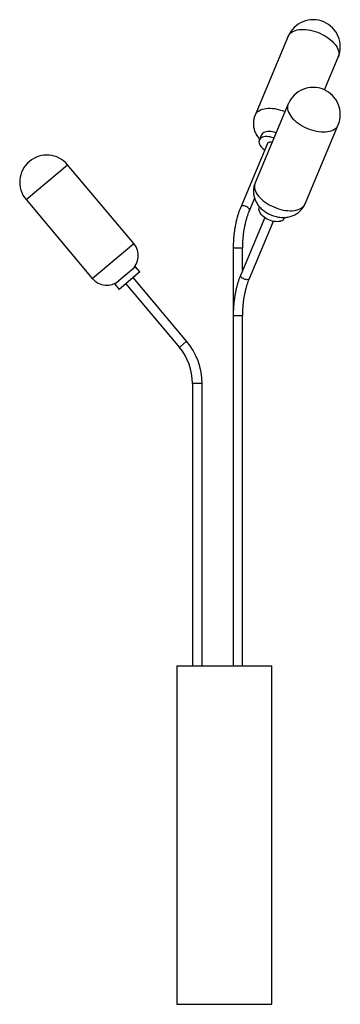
# Paper-space layout '_Izquierda' of a CAD drawing. Header units: millimetres. Extents: x 906 to 1379, y -522 to 933.
import ezdxf

# ---------------------------------------------------------------- set-up
doc = ezdxf.new("R2010")
doc.units = ezdxf.units.MM

psp = doc.layouts.new('_Izquierda')

# ---------------------------------------------------------------- linework, layer by layer
at = {"color": 7, "linetype": 'Continuous', "lineweight": 25}
for p, q in [((1302.2, 908.6), (1253.3, 792)), ((1355.8, 829.5), (1376, 877.7)), ((1302.2, 808.6), (1253.3, 692)), ((1327.1, 661.1), (1376, 777.7)), ((1262.8, 763), (1259.6, 755.3)), ((1271.6, 750.3), (1232.1, 656.2)), ((1074.4, 602.3), (976.6, 718.8)), ((915.3, 667.4), (1013.1, 550.8)), ((1245, 650.8), (1252.7, 669)), ((1260.1, 656.5), (1259.6, 655.3)), ((1267.6, 640.7), (1232.1, 556.2)), ((1296.5, 639.9), (1297, 641)), ((1245, 550.8), (1280.5, 635.3)), ((1221, 595.7), (1221, -21.6)), ((1235, 563.2), (1235, 595.7)), ((1076.9, 568.1), (1046.3, 542.4)), ((1083.4, 560.4), (1076.9, 568.1)), ((1083.4, 560.4), (1052.7, 534.7)), ((1046.3, 542.4), (1052.7, 534.7)), ((1062.7, 543.1), (1141.6, 449)), ((1152.3, 458), (1073.4, 552.1)), ((1235, -21.6), (1235, 495.7)), ((1161, 395.7), (1161, -21.6)), ((1175, -21.6), (1175, 395.7)), ((1138, -21.6), (1138, -521.6)), ((1138, -21.6), (1278, -21.6)), ((1278, -521.6), (1278, -21.6)), ((1138, -521.6), (1278, -521.6))]:
    psp.add_line(p, q, dxfattribs=at)
at = {"color": 8, "linetype": 'Continuous', "lineweight": 25}
for p, q in [((915.3, 667.4), (976.6, 718.8)), ((1013.1, 550.8), (1074.4, 602.3)), ((1235, 595.7), (1221, 595.7)), ((1235, 495.7), (1221, 495.7)), ((1152.3, 458), (1141.6, 449)), ((1175, 395.7), (1161, 395.7))]:
    psp.add_line(p, q, dxfattribs=at)
at = {"color": 8, "linetype": 'Continuous', "lineweight": 25, "flags": 128}
for points in [[(1302.2, 908.6), (1302.3, 908.9), (1303.3, 910.7), (1304.7, 912.4), (1306.3, 913.9), (1308.2, 915.2), (1310.4, 916.4), (1312.8, 917.3), (1315.5, 918), (1318.4, 918.5), (1321.5, 918.8), (1324.7, 918.8), (1328, 918.7), (1331.5, 918.3), (1335, 917.6), (1338.5, 916.8), (1342.1, 915.8), (1345.6, 914.5), (1349, 913.1), (1352.4, 911.5), (1355.7, 909.7), (1358.8, 907.8), (1361.7, 905.8), (1364.5, 903.6), (1367, 901.4), (1369.3, 899.1), (1371.3, 896.7), (1373, 894.3), (1374.5, 891.9), (1375.6, 889.5), (1376.4, 887.1), (1376.8, 884.8), (1377, 882.6), (1376.8, 880.4), (1376.3, 878.4), (1376, 877.7)], [(1253.3, 792), (1253.4, 792.3), (1254.4, 794.1), (1255.8, 795.8), (1257.4, 797.3), (1259.3, 798.6), (1261.5, 799.8), (1263.9, 800.7), (1266.6, 801.4), (1269.5, 801.9), (1272.5, 802.2), (1275.8, 802.3), (1279.1, 802.1), (1282.5, 801.7), (1286.1, 801.1), (1289.6, 800.2), (1293.1, 799.2), (1296.7, 797.9), (1297.6, 797.6)], [(1302.2, 808.6), (1301.8, 807.6), (1301.4, 805.5), (1301.2, 803.4), (1301.4, 801.1), (1301.9, 798.8), (1302.8, 796.4), (1304, 794), (1305.4, 791.6), (1307.2, 789.2), (1309.3, 786.8), (1311.6, 784.5), (1314.1, 782.3), (1316.9, 780.2), (1319.9, 778.1), (1323, 776.3), (1326.3, 774.5), (1329.7, 772.9), (1333.2, 771.5), (1336.7, 770.3), (1340.3, 769.3), (1343.8, 768.5), (1347.3, 767.9), (1350.7, 767.6), (1354.1, 767.4), (1357.3, 767.5), (1360.3, 767.8), (1363.1, 768.4), (1365.8, 769.1), (1368.2, 770.1), (1370.3, 771.2), (1372.2, 772.6), (1373.8, 774.1), (1375.1, 775.9), (1376, 777.7)], [(1253.3, 692), (1252.9, 691), (1252.5, 688.9), (1252.3, 686.8), (1252.5, 684.5), (1253, 682.2), (1253.9, 679.8), (1255.1, 677.4), (1256.5, 675), (1258.3, 672.6), (1260.4, 670.3), (1262.7, 668), (1265.2, 665.7), (1268, 663.6), (1271, 661.6), (1274.1, 659.7), (1277.4, 657.9), (1280.8, 656.4), (1284.3, 655), (1287.8, 653.7), (1291.4, 652.7), (1294.9, 651.9), (1298.4, 651.3), (1301.8, 651), (1305.2, 650.8), (1308.3, 650.9), (1311.4, 651.2), (1314.2, 651.8), (1316.9, 652.5), (1319.3, 653.5), (1321.4, 654.7), (1323.3, 656), (1324.9, 657.6), (1326.1, 659.3), (1327.1, 661.1)], [(1245, 650.8), (1245, 650.8), (1245.2, 651.7), (1245, 652.6), (1244.5, 653.7), (1243.8, 654.7), (1242.7, 655.6), (1241.4, 656.4), (1240, 657.1), (1238.6, 657.6), (1237.1, 657.9), (1235.7, 658), (1234.4, 657.9), (1233.4, 657.5), (1232.6, 656.9), (1232.1, 656.2)], [(1245, 550.8), (1244.5, 550.1), (1243.8, 549.5), (1242.7, 549.2), (1241.4, 549), (1240, 549.1), (1238.6, 549.4), (1237.1, 549.9), (1235.7, 550.6), (1234.4, 551.4), (1233.4, 552.4), (1232.6, 553.4), (1232.1, 554.4), (1231.9, 555.3), (1232.1, 556.2), (1232.1, 556.2)]]:
    psp.add_lwpolyline(points, dxfattribs=at)
at = {"color": 7, "linetype": 'Continuous', "lineweight": 25, "flags": 128}
for points in [[(1281.1, 758.3), (1280.7, 758.5), (1278.2, 759.3), (1275.7, 759.9), (1273.2, 760.3), (1270.8, 760.4), (1268.5, 760.4), (1266.4, 760.1), (1264.5, 759.5), (1262.9, 758.8), (1261.5, 757.9), (1260.4, 756.7), (1259.7, 755.4), (1259.2, 754), (1259.1, 752.5), (1259.3, 750.9), (1259.9, 749.2), (1260.8, 747.5), (1262, 745.7), (1263.5, 744.1), (1265.2, 742.4), (1267.2, 740.9), (1267.6, 740.7)], [(1284.3, 766), (1283.9, 766.2), (1281.4, 767), (1278.9, 767.6), (1276.4, 767.9), (1274, 768.1), (1271.7, 768), (1269.6, 767.7), (1267.7, 767.2), (1266.1, 766.5), (1264.7, 765.5), (1263.6, 764.4), (1262.9, 763.1), (1262.8, 763)], [(1278.3, 751.6), (1278, 751.7), (1276.6, 752), (1275.2, 752.1), (1273.9, 751.9), (1272.9, 751.6), (1272.1, 751), (1271.6, 750.3)], [(1292, 635.8), (1290.2, 635.2), (1288.1, 634.9), (1285.9, 634.7), (1283.5, 634.8), (1281.1, 635.2), (1278.5, 635.7), (1276, 636.5), (1273.5, 637.4), (1271.1, 638.6), (1268.8, 639.9), (1266.7, 641.3), (1264.8, 642.8), (1263.1, 644.5), (1261.7, 646.2), (1260.6, 647.9), (1259.7, 649.6), (1259.3, 651.3), (1259.1, 652.9), (1259.3, 654.4), (1259.6, 655.3)]]:
    psp.add_lwpolyline(points, dxfattribs=at)
at = {"color": 7, "linetype": 'Continuous', "lineweight": 25}
for centre, radius, start, end in [((1339.1, 893.1), 40, 337.2395, 157.2395), ((1339.1, 793.1), 40, 337.2395, 157.2395), ((945.9, 693.1), 40, 40, 220), ((1289.5, 643.1), 7.73, 288.9955, 334.9977), ((1053.1, 584.4), 27.8, 310, 40), ((1034.4, 568.7), 27.8, 220, 310), ((1078, 395.7), 97, 0, 40), ((1078, 395.7), 83, 0, 40)]:
    psp.add_arc(centre, radius, start, end, dxfattribs=at)
for points, knots in [([(1253.3, 792), (1253.1, 791.4), (1252.4, 789.8), (1251.7, 787.2), (1251.1, 784.1), (1250.8, 781), (1250.8, 778), (1251.1, 774.9), (1251.7, 772), (1252.6, 769.1), (1253.7, 766.2), (1255.1, 763.4), (1256.7, 760.7), (1258.4, 758.4), (1259.6, 757), (1260.1, 756.5)], [0, 0, 0, 0, 0.052224, 0.133981, 0.214926, 0.295233, 0.375088, 0.454697, 0.534293, 0.610975, 0.693415, 0.774653, 0.857262, 0.941519, 1, 1, 1, 1]), ([(1253.3, 692), (1253, 691.2), (1252.3, 689.4), (1251.5, 686.5), (1251, 683.4), (1250.8, 680.4), (1250.9, 677.3), (1251.3, 674.3), (1251.9, 671.3), (1252.8, 668.4), (1254, 665.5), (1255.4, 662.8), (1257.1, 660.1), (1259.1, 657.5), (1261.3, 655), (1263.8, 652.7), (1266.5, 650.5), (1269.4, 648.5), (1272.4, 646.7), (1275.7, 645.1), (1279, 643.7), (1282.5, 642.6), (1286.1, 641.8), (1289.8, 641.2), (1293.4, 640.9), (1296.9, 640.9), (1300.2, 641.2), (1303.4, 641.8), (1306.5, 642.6), (1309.4, 643.7), (1312.2, 645), (1314.9, 646.5), (1317.4, 648.3), (1319.7, 650.3), (1322, 652.7), (1324, 655.3), (1325.7, 658.1), (1326.7, 660), (1327.1, 661.1), (1327.1, 661.1)], [0, 0, 0, 0, 0.022883, 0.049453, 0.075772, 0.101896, 0.127886, 0.153813, 0.179753, 0.205798, 0.232052, 0.258631, 0.28566, 0.31325, 0.341479, 0.370344, 0.39975, 0.429516, 0.459442, 0.48948, 0.519684, 0.55017, 0.58105, 0.61246, 0.64445, 0.673269, 0.701641, 0.729474, 0.756774, 0.783604, 0.810045, 0.836177, 0.862072, 0.887788, 0.916217, 0.944239, 0.971811, 0.998988, 1, 1, 1, 1]), ([(1232.1, 656.2), (1231.8, 655.4), (1230.9, 653.2), (1229.5, 649.4), (1227.9, 644.7), (1226.5, 639.8), (1225.3, 634.8), (1224.2, 629.7), (1223.3, 624.4), (1222.5, 619.1), (1221.9, 613.7), (1221.4, 608.3), (1221.2, 602.8), (1221, 598.6), (1221, 596.2), (1221, 595.7)], [0, 0, 0, 0, 0.044873, 0.13005, 0.215081, 0.299966, 0.384718, 0.46935, 0.553878, 0.638317, 0.722686, 0.806998, 0.891271, 0.97552, 1, 1, 1, 1]), ([(1235, 595.7), (1235, 596.6), (1235.1, 599.2), (1235.2, 603.5), (1235.5, 608.6), (1236, 613.7), (1236.6, 618.7), (1237.3, 623.6), (1238.2, 628.3), (1239.3, 633), (1240.4, 637.5), (1241.7, 641.8), (1243.1, 645.9), (1244.2, 648.9), (1244.9, 650.4), (1245, 650.8)], [0, 0, 0, 0, 0.044757, 0.130236, 0.215704, 0.301133, 0.386507, 0.471806, 0.557011, 0.642104, 0.727063, 0.811869, 0.896503, 0.976405, 1, 1, 1, 1]), ([(1232.1, 556.2), (1231.8, 555.4), (1230.9, 553.2), (1229.5, 549.4), (1227.9, 544.7), (1226.5, 539.8), (1225.3, 534.8), (1224.2, 529.7), (1223.3, 524.4), (1222.5, 519.1), (1221.9, 513.7), (1221.4, 508.3), (1221.2, 502.8), (1221, 498.6), (1221, 496.2), (1221, 495.7)], [0, 0, 0, 0, 0.044873, 0.13005, 0.215081, 0.299966, 0.384718, 0.46935, 0.553878, 0.638317, 0.722686, 0.806998, 0.891271, 0.97552, 1, 1, 1, 1]), ([(1235, 495.7), (1235, 496.6), (1235.1, 499.2), (1235.2, 503.5), (1235.5, 508.6), (1236, 513.7), (1236.6, 518.7), (1237.3, 523.6), (1238.2, 528.3), (1239.3, 533), (1240.4, 537.5), (1241.7, 541.8), (1243.1, 545.9), (1244.2, 548.9), (1244.9, 550.4), (1245, 550.8)], [0, 0, 0, 0, 0.044757, 0.130236, 0.215704, 0.301133, 0.386507, 0.471806, 0.557011, 0.642104, 0.727063, 0.811869, 0.896503, 0.976405, 1, 1, 1, 1])]:
    psp.add_open_spline(points, degree=3, knots=knots, dxfattribs=at)

doc.saveas('drawing.dxf')
